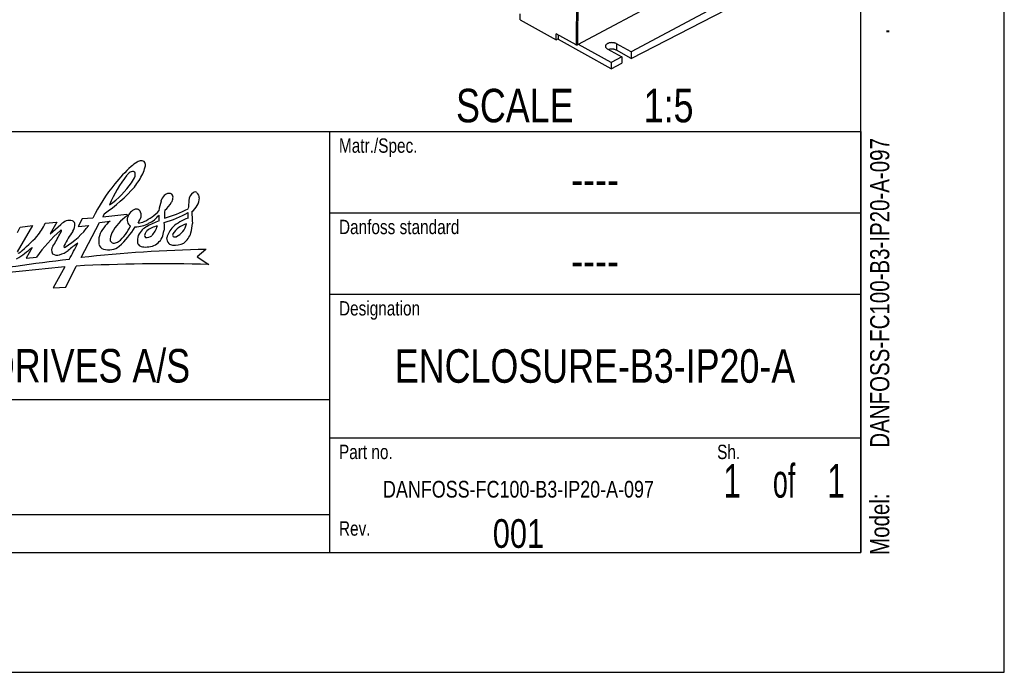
# Model space of a CAD drawing. Extents: x 0 to 420, y 0 to 297.
# Tile 14 of 31: x 317 to 420, y 0 to 68. Entities that reach past the tile are written whole.
import ezdxf
from ezdxf.enums import TextEntityAlignment as Align

# ---------------------------------------------------------------- set-up
doc = ezdxf.new("R2010")
doc.units = 0
doc.header["$LTSCALE"] = 23.1
doc.layers.get('0').update_dxf_attribs({"linetype": 'CONTINUOUS'})
doc.styles.get("Standard").update_dxf_attribs({"font": 'txt', "width": 0.8})

# ---------------------------------------------------------------- blocks, each defined once
blk = doc.blocks.new('FORMAT_BL0', base_point=(309.8, 35.03))
at = {"color": 3, "linetype": 'CONTINUOUS'}
for p, q in [((323.68, 47.39), (323.25, 46.59)), ((324.79, 47.45), (323.68, 47.39)), ((325.96, 47.89), (325.84, 47.59)), ((325.84, 47.59), (328.33, 47.88)), ((328.33, 47.88), (328.36, 47.7)), ((318.49, 46.69), (316.88, 43.92)), ((316.91, 45.96), (317.2, 46.49)), ((317.2, 46.49), (318.49, 46.69)), ((319.82, 46.91), (321.03, 47.02)), ((321.03, 47.02), (320.35, 45.82)), ((320.35, 45.82), (321.46, 46.8)), ((323.25, 46.59), (324.37, 46.69)), ((323.56, 43.34), (325.48, 46.98)), ((325.48, 46.98), (326.59, 47.14)), ((318.45, 44.39), (317.84, 43.27)), ((317.84, 43.27), (318.91, 43.37)), ((336.61, 44.19), (335.68, 43.4)), ((335.68, 43.4), (336.89, 42.62)), ((321.87, 42.36), (320.64, 40.18)), ((321.96, 40.25), (323.05, 42.44)), ((320.64, 40.18), (321.96, 40.25))]:
    blk.add_line(p, q, dxfattribs=at)
for centre, radius, start, end in [((340.02, 40.7), 16.55, 132.7678, 141.3405), ((334.39, 45.91), 8.92, 123.9219, 128.9859), ((329.93, 52.38), 1.06, 94.9156, 118.9133), ((329.87, 53), 0.445, 37.9594, 94.4524), ((319.53, 56.02), 11.2, 339.3288, 343.2604), ((329.66, 52.99), 0.628, 342.3871, 26.7521), ((339.16, 43.55), 13.69, 142.1212, 157.2787), ((329.43, 51.1), 1.37, 127.2624, 141.2908), ((329.05, 51.58), 0.753, 90.658, 126.7544), ((326.63, 52.81), 2.75, 322.9953, 339.5719), ((329, 52.11), 0.229, 7.1206, 79.5655), ((322.49, 55.93), 8.45, 322.0822, 332.8248), ((327.77, 52.06), 1.46, 351.6519, 2.8594), ((340.6, 39.84), 17.54, 140.352, 154.3042), ((316.23, 62.06), 17.19, 304.4938, 318.8006), ((320.92, 56.67), 9.65, 305.6229, 325.1023), ((333.1, 48.94), 1.23, 134.0948, 166.5724), ((332.86, 49.11), 0.942, 99.1749, 130.5996), ((332.72, 49.31), 0.727, 62.9892, 90.4831), ((332.23, 49.6), 0.926, 327.7373, 356.0266), ((332.72, 49.65), 0.45, 344.5972, 42.6678), ((335.91, 49.25), 1.08, 124.9919, 177.6651), ((334.02, 49.67), 1.9, 305.8525, 356.7917), ((335.46, 49.87), 0.319, 49.6305, 122.6069), ((335.28, 49.6), 0.635, 356.4431, 53.1022), ((329.61, 47.23), 1.22, 109.1468, 165.4571), ((329.33, 47.75), 0.653, 71.1581, 100.6058), ((329.21, 47.83), 0.626, 12.3213, 58.1903), ((336.78, 47.67), 5.11, 162.2455, 173.7012), ((329.55, 57.95), 10.84, 284.5602, 298.6483), ((330.65, 50.4), 2.69, 307.7549, 331.2624), ((616.38, 25.12), 282.59, 175.0921, 175.2663), ((331.4, 43.43), 5.24, 125.4276, 151.6769), ((329.08, 47.26), 0.71, 156.7269, 195.7096), ((323.83, 50.14), 6.53, 330.6961, 336.9361), ((328.8, 47.74), 1.05, 351.2783, 12.3026), ((327.84, 51.86), 5.3, 296.0537, 316.7157), ((329.3, 49.68), 3.07, 295.5, 321.7071), ((327.85, 47.5), 3.87, 355.119, 4.1234), ((328.1, 60.37), 14.01, 287.231, 298.306), ((335.16, 47.8), 2.9, 170.6701, 186.7315), ((336.26, 43.02), 4.68, 109.0514, 131.6471), ((331.66, 47.76), 3.1, 354.1192, 4.9525), ((387.07, 50.22), 51.98, 182.2989, 183.6689), ((314.19, 49.51), 6.2, 320.4273, 335.2716), ((322.98, 45.18), 2.22, 115.8967, 133.0831), ((317.21, 51.98), 8.9, 301.7644, 323.5624), ((322.33, 45.89), 1.33, 75.8227, 104.1022), ((322.53, 46.82), 0.384, 12.1063, 71.7042), ((321.77, 46.76), 1.15, 323.3284, 6.5266), ((329.11, 44.15), 3.92, 130.0378, 158.1695), ((325.05, 48.15), 3.97, 307.3705, 337.8449), ((321.95, 50.85), 8.44, 311.4563, 329.414), ((329.03, 47.23), 0.652, 194.1209, 242.2077), ((329.23, 49.43), 2.88, 269.7813, 298.8176), ((329.48, 48.55), 1.6, 271.5609, 295.3447), ((331.73, 44.35), 2.58, 119.8156, 133.818), ((331.94, 44.32), 2.34, 99.8011, 129.8057), ((334.82, 38.79), 8.94, 110.3813, 119.2462), ((328.96, 47.47), 2.71, 317.0284, 341.921), ((328.18, 46.62), 4.09, 352.774, 5.097), ((334.99, 44.7), 2.58, 135.1588, 164.3038), ((335.15, 44.58), 2.34, 104.0818, 148.1292), ((332.66, 47.28), 1.96, 296.1519, 347.4207), ((323.55, 48.29), 11.73, 348.3187, 353.1645), ((294.5, 69.69), 34.37, 311.3175, 315.3869), ((332.7, 33.57), 16.92, 131.8597, 144.6002), ((301.45, 56.31), 22.51, 328.373, 332.0643), ((318.08, 47.58), 3.73, 330.8763, 337.1022), ((321.46, 46.14), 0.0562, 349.5391, 143.4383), ((332.49, 39.19), 11.97, 144.9122, 153.2256), ((327.53, 45.03), 2.13, 164.3348, 187.5497), ((328.13, 45.2), 1.52, 151.9676, 184.5137), ((332.22, 44.94), 2.77, 165.3821, 181.4073), ((331.41, 44.75), 2.07, 134.994, 154.5471), ((330.57, 45.67), 0.368, 151.895, 218.2268), ((331.5, 45.16), 1.42, 138.0551, 151.6294), ((330.42, 46.28), 0.855, 261.2556, 308.6307), ((330.46, 46.2), 1.75, 288.181, 333.6632), ((329.22, 46.64), 3.05, 336.6165, 349.9772), ((333.34, 45.38), 0.844, 179.0776, 222.1801), ((333.39, 45.7), 0.262, 151.705, 219.1417), ((333.37, 45.93), 0.444, 245.4748, 290.3227), ((332.95, 46.59), 2.2, 307.3775, 341.9687), ((310.09, 53.98), 12.72, 302.0135, 311.0902), ((321.25, 44.08), 0.767, 146.0293, 207.1224), ((322.09, 44.45), 0.325, 154.315, 175.4777), ((321.85, 44.48), 0.0845, 187.9635, 300.3884), ((328.36, 36.91), 9.44, 122.8842, 130.5632), ((295.31, 58.82), 31.22, 329.8556, 333.3996), ((326.16, 44.91), 0.759, 192.6025, 250.2667), ((327, 45.27), 0.431, 206.3676, 279.0038), ((326.51, 45.72), 1.58, 279.5463, 310.7974), ((326.89, 45.9), 1.07, 279.2176, 302.2125), ((330.09, 45.1), 0.676, 199.8242, 235.8577), ((330.33, 46.11), 1.68, 248.5205, 268.1048), ((330.06, 48.25), 3.83, 273.147, 284.2883), ((333.17, 45.26), 0.638, 224.3761, 263.887), ((333.35, 46.64), 2.02, 263.2207, 297.6178), ((316.79, 44.68), 0.898, 283.2172, 296.8425), ((321.05, 44.5), 0.913, 238.0813, 286.7351), ((320.75, 45.87), 2.31, 284.1157, 309.3254), ((339.72, -104.26), 148.48, 91.1993, 96.2481), ((326.44, 46.39), 2.25, 256.2327, 278.597), ((342.32, -185.23), 228.51, 95.135, 97.8833), ((354.65, -227.43), 272.49, 96.8162, 99.1781), ((332.21, -134.32), 177, 88.4836, 92.9661)]:
    blk.add_arc(centre, radius, start, end, dxfattribs=at)
at = {"color": 5, "linetype": 'CONTINUOUS', "width": 0.8}
for s, height, p in [('Matr./Spec.', 1.5, (350.5, 54.28)), ('Danfoss standard', 1.5, (350.5, 45.78)), ('Designation', 1.5, (350.5, 37.28)), ('DANFOSS DRIVES A/S', 3.5, (294.8, 30.28)), ('Part no.', 1.5, (350.5, 22.28)), ('Sh.', 1.5, (390, 22.28)), ('Rev.', 1.5, (350.5, 14.28))]:
    blk.add_text(s, height=height, dxfattribs=at).set_placement(p)

msp = doc.modelspace()

# ---------------------------------------------------------------- linework, layer by layer
at = {"color": 7, "linetype": 'CONTINUOUS'}
for p, q in [((420, 0), (420, 297)), ((405, 12.5), (405, 284.5)), ((393.29, 75.099), (375.405, 65.535)), ((381.022, 64.13), (400.153, 73.97)), ((396.699, 73.194), (381.027, 64.813)), ((369.426, 68.159), (369.431, 68.795)), ((369.426, 68.159), (373.178, 66.062)), ((373.178, 66.062), (373.183, 66.698)), ((373.178, 66.062), (373.445, 66.2)), ((375.263, 65.536), (373.183, 66.698)), ((373.445, 66.125), (373.448, 66.55)), ((378.935, 63.056), (373.445, 66.125)), ((378.94, 63.697), (375.53, 65.602)), ((378.519, 65.146), (380.05, 64.29)), ((381.022, 64.13), (379.491, 64.985)), ((381.027, 64.813), (379.496, 65.668)), ((381.027, 64.813), (381.022, 64.13)), ((380.05, 64.29), (378.94, 63.697)), ((380.05, 64.29), (380.045, 63.627)), ((378.94, 63.697), (378.935, 63.056)), ((378.935, 63.056), (380.045, 63.627)), ((225, 56.5), (405, 56.5)), ((15, 12.5), (405, 12.5)), ((0, 0), (420, 0))]:
    msp.add_line(p, q, dxfattribs=at)
at = {"color": 9, "linetype": 'CONTINUOUS'}
for p, q in [((375.531, 101.175), (375.263, 65.536)), ((375.672, 101.173), (375.405, 65.535)), ((379.496, 65.668), (379.491, 64.985))]:
    msp.add_line(p, q, dxfattribs=at)
at = {"color": 2, "linetype": 'CONTINUOUS'}
for p, q in [((225, 56.5), (405, 56.5)), ((349.5, 56.5), (349.5, 12.5)), ((405, 56.5), (405, 12.5)), ((349.5, 48), (405, 48)), ((349.5, 39.5), (405, 39.5)), ((225, 28.5), (349.5, 28.5)), ((349.5, 24.5), (405, 24.5)), ((225, 16.5), (349.5, 16.5)), ((225, 12.5), (405, 12.5))]:
    msp.add_line(p, q, dxfattribs=at)
at = {"color": 7, "linetype": 'CONTINUOUS'}
for points in [[(375.405, 65.535), (375.393, 65.53), (375.379, 65.525), (375.365, 65.522), (375.349, 65.52), (375.334, 65.519), (375.318, 65.52), (375.303, 65.522), (375.288, 65.525), (375.275, 65.53), (375.263, 65.536)], [(379.496, 65.668), (379.446, 65.694), (379.391, 65.716), (379.332, 65.735), (379.27, 65.751), (379.205, 65.764), (379.138, 65.772), (379.07, 65.777), (379.001, 65.779), (378.932, 65.776), (378.864, 65.77), (378.798, 65.759), (378.733, 65.746), (378.672, 65.728), (378.614, 65.708), (378.56, 65.684), (378.51, 65.658), (378.466, 65.629), (378.427, 65.597), (378.394, 65.564), (378.368, 65.529), (378.348, 65.493), (378.334, 65.456), (378.328, 65.419), (378.327, 65.405)], [(378.327, 65.405), (378.329, 65.381), (378.336, 65.344), (378.351, 65.307), (378.372, 65.271), (378.4, 65.237), (378.434, 65.204), (378.474, 65.174), (378.519, 65.146)], [(379.491, 64.985), (379.44, 65.011), (379.386, 65.033), (379.327, 65.053), (379.265, 65.069), (379.2, 65.082), (379.133, 65.091), (379.065, 65.097), (378.996, 65.099), (378.927, 65.097), (378.859, 65.091), (378.793, 65.082), (378.728, 65.069), (378.679, 65.056)]]:
    msp.add_lwpolyline(points, dxfattribs=at)

# ---------------------------------------------------------------- block references
at = {"color": 2, "linetype": 'CONTINUOUS'}
msp.add_blockref('FORMAT_BL0', (309.801, 35.026), dxfattribs=at)

# ---------------------------------------------------------------- texts
at = {"color": 5, "linetype": 'CONTINUOUS', "width": 0.8}
for s, p in [('.', (407.983, 66.666)), ('DANFOSS-FC100-B3-IP20-A-097', (407.983, 23.466)), ('Model: ', (407.983, 12.266))]:
    msp.add_text(s, height=2, rotation=90, dxfattribs=at).set_placement(p)
for s, p in [('SCALE  ', (362.73, 57.456)), ('1:5', (382.33, 57.456))]:
    msp.add_text(s, height=3.5, dxfattribs=at).set_placement(p)
at = {"color": 5, "linetype": 'CONTINUOUS'}
for s, height, width, p in [('----', 3.5, 0.8, (377.25, 49.75)), ('----', 3.5, 0.8, (377.25, 41.25)), ('ENCLOSURE-B3-IP20-A', 3.5, 0.8, (377.25, 30.25)), ('1', 3.5, 0.7, (391.575, 18.25)), (' of ', 3.5, 0.6, (397, 18.25)), ('1', 3.5, 0.7, (402.425, 18.25)), ('DANFOSS-FC100-B3-IP20-A-097', 1.75, 0.8, (369.25, 18.25)), ('001', 3, 0.8, (369.25, 13))]:
    msp.add_text(s, height=height, dxfattribs=dict(at, width=width)).set_placement(p, align=Align.CENTER)

doc.saveas('drawing.dxf')
